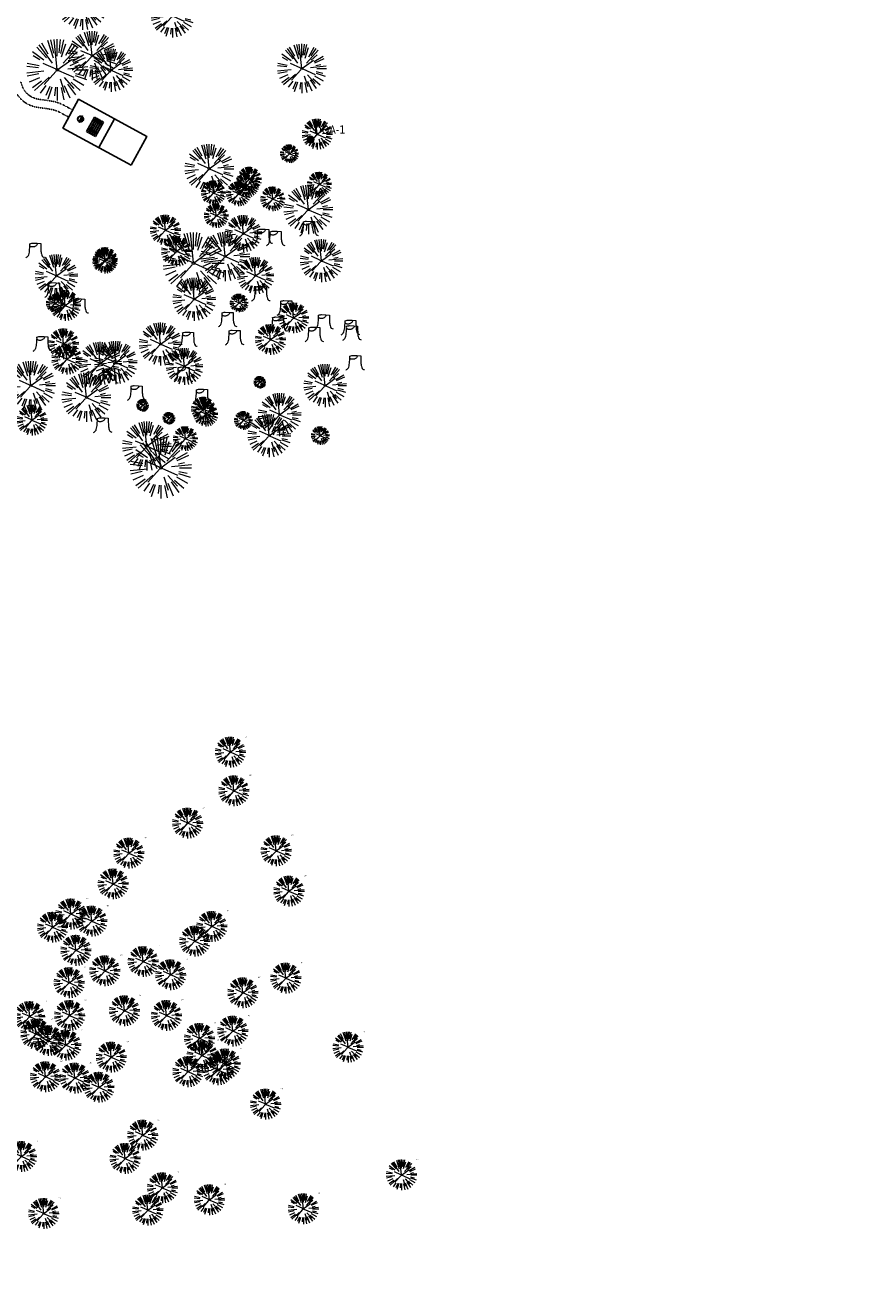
# Model space of a CAD drawing. Header units: feet. Extents: x 1134296 to 1140710, y 647902 to 649877.
# Tile 15 of 42: x 1134980 to 1135389, y 648091 to 648709. Entities that reach past the tile are written whole.
import ezdxf
from ezdxf import colors
from ezdxf.entities.mleader import LeaderData, LeaderLine
from ezdxf.enums import TextEntityAlignment as Align
from ezdxf.math import Vec2, Vec3

# ---------------------------------------------------------------- set-up
doc = ezdxf.new("R2010")
doc.units = ezdxf.units.FT
doc.header["$MEASUREMENT"] = 0
doc.linetypes.add('RAD', pattern=[0.13, 0.08, -0.05])
for name, color, linetype, lineweight in [('-ANGLE-IRON', 8, 'Continuous', 25), ('V-ANNO-TEXT', 8, 'Continuous', 13), ('V-LEGL-PROP-MRKR', 8, 'Continuous', 13), ('V-SITE-VEGE', 8, 'Continuous', 18)]:
    doc.layers.add(name, color=color, linetype=linetype, lineweight=lineweight)
for name, color, linetype in [('-BOLTS-LAGS-SCREWS', 7, 'Continuous'), ('-CONCRETE', 9, 'Continuous'), ('-HARDWARE', 7, 'Continuous'), ('-TIMBER', 6, 'Continuous'), ('C-CAMPSITE-PADS', 6, 'Continuous'), ('C-PRKG-ASPH', 5, 'Continuous'), ('C-SWLK-GRVL', 5, 'RAD'), ('G-TEXT-ST02', 2, 'Continuous'), ('G-XREF', 7, 'Continuous')]:
    doc.layers.add(name, color=color, linetype=linetype)
doc.styles.add('SEI Annotative', font='tahoma.ttf', dxfattribs={"height": 0.1})
doc.styles.add('SEI-Dim & Leader', font='tahoma.ttf')

# ---------------------------------------------------------------- blocks, each defined once
blk = doc.blocks.new('V-SITE-VEGE-Coniferious Tree 2')
at = {"color": 0, "linetype": 'ByBlock'}
for p, q in [((-0.146, 0.253), (-0.25, 0.433)), ((-0.063, 0.193), (-0.155, 0.476)), ((-0.057, 0.27), (-0.104, 0.489)), ((0, 0.003), (-0.052, 0.497)), ((0, 0.222), (0, 0.5)), ((0.029, 0.275), (0.052, 0.497)), ((0.057, 0.269), (0.104, 0.489)), ((0.069, 0.211), (0.138, 0.426)), ((0.139, 0.241), (0.25, 0.433)), ((-0.22, 0.16), (-0.405, 0.294)), ((-0.284, 0.164), (-0.393, 0.227)), ((-0.176, 0.195), (-0.335, 0.372)), ((-0.079, 0.109), (-0.294, 0.405)), ((0.098, 0.109), (0.335, 0.372)), ((0.187, 0.257), (0.294, 0.405)), ((0.192, 0.173), (0.312, 0.281)), ((0.249, 0.144), (0.433, 0.25)), ((-0.306, 0.032), (-0.497, 0.052)), ((-0.296, 0.063), (-0.489, 0.104)), ((-0.02, 0.009), (-0.232, 0.103)), ((-0.001, -0.001), (0.235, 0.171)), ((0.173, 0.018), (0.497, 0.052)), ((0.266, 0.118), (0.457, 0.203)), ((0.287, 0.061), (0.388, 0.083)), ((0.302, 0), (0.5, 0)), ((-0.218, -0.023), (-0.497, -0.052)), ((-0.302, -0.064), (-0.489, -0.104)), ((-0.288, -0.128), (-0.457, -0.203)), ((-0.255, -0.185), (-0.405, -0.294)), ((-0.132, -0.119), (-0.372, -0.335)), ((-0.023, -0.026), (-0.214, -0.237)), ((0.018, -0.008), (0.272, -0.121)), ((0.048, -0.147), (0.119, -0.367)), ((0.114, -0.127), (0.272, -0.302)), ((0.225, -0.203), (0.372, -0.335)), ((0.256, -0.148), (0.433, -0.25)), ((0.289, -0.094), (0.476, -0.155)), ((0.294, -0.062), (0.427, -0.091)), ((-0.184, -0.254), (-0.277, -0.381)), ((-0.121, -0.273), (-0.186, -0.417)), ((-0.091, -0.28), (-0.155, -0.476)), ((-0.03, -0.282), (-0.044, -0.422)), ((0, -0.282), (0, -0.5)), ((0.061, -0.287), (0.104, -0.489)), ((0.113, -0.254), (0.203, -0.457)), ((0.169, -0.232), (0.294, -0.405))]:
    blk.add_line(p, q, dxfattribs=at)
blk.add_circle((0, 0), 0.0208)
blk = doc.blocks.new('V-LEGL- Corner Location')
at = {"lineweight": 25}
h = blk.add_hatch(color=256, dxfattribs=at)
h.dxf.hatch_style = 1
edge = h.paths.add_edge_path()
edge.add_arc((0, 0), 0.5, 0, 360)
blk.add_circle((0, 0), 0.5, dxfattribs=at)
blk = doc.blocks.new('*U857', base_point=(1135119.754, 648653.348))
at = {"linetype": 'ByBlock', "lineweight": -2, "xscale": 3.2, "yscale": 3.2, "zscale": 3.2, "rotation": 8.537736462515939e-07}
blk.add_blockref('V-LEGL- Corner Location', (1135119.754, 648653.348), dxfattribs=at)
blk = doc.blocks.new('V-SITE-VEGE-Stump')
for points in [[(-0.123, -0.014, 0.052613), (-0.099, 0.008, 0.106195), (-0.091, 0.022, 0.044862), (-0.084, 0.053, 0.020074), (-0.078, 0.123, 0.011675), (-0.077, 0.136, 0.007866), (-0.078, 0.156)], [(-0.078, 0.156, -0.027668), (-0.053, 0.163, -0.067978), (-0.043, 0.164), (0.009, 0.162), (0.054, 0.159)], [(0.015, 0.161, -0.082864), (0.008, 0.142, -0.111324), (-0.002, 0.131, -0.039313), (-0.016, 0.122, -0.049197), (-0.028, 0.118, -0.066002), (-0.045, 0.116, -0.070187), (-0.06, 0.118, -0.114859), (-0.069, 0.122, -0.075938), (-0.077, 0.133)], [(0.054, 0.159, 0.004334), (0.054, 0.137, 0.008344), (0.054, 0.125), (0.056, 0.076, 0.046252), (0.062, 0.032, 0.069625), (0.073, 0.004, 0.149725), (0.079, -0.002, 0.058523), (0.099, -0.009)]]:
    blk.add_lwpolyline(points, format="xyb")
blk = doc.blocks.new('_Open90')
at = {"color": 0, "linetype": 'ByBlock', "lineweight": -2}
for p, q in [((0, 0), (-1, 0)), ((-0.5, 0.5), (0, 0)), ((0, 0), (-0.5, -0.5))]:
    blk.add_line(p, q, dxfattribs=at)
blk = doc.blocks.new('*U910', base_point=(1135119.754, 648653.348))
at = {"linetype": 'ByBlock', "lineweight": -2, "xscale": 3.2, "yscale": 3.2, "zscale": 3.2, "rotation": 8.537736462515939e-07}
blk.add_blockref('V-LEGL- Corner Location', (1135119.754, 648653.348), dxfattribs=at)
blk = doc.blocks.new('*U924', base_point=(1135283.03, 648555.63))
at = {"layer": 'V-SITE-VEGE', "linetype": 'ByBlock', "insert": (1135290.26, 648562.88), "char_height": 0.6, "attachment_point": 7, "style": 'SEI-Dim & Leader'}
blk.add_mtext('15"', dxfattribs=at)
blk = doc.blocks.new('*U925', base_point=(1135283.03, 648555.63))
blk.add_blockref('*U924', (1135283.03, 648555.63))
blk = doc.blocks.new('*U926', base_point=(1135283.03, 648555.63))
at = {"xscale": 14.99981880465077, "yscale": 14.99981880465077, "zscale": 14.99981880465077}
blk.add_blockref('V-SITE-VEGE-Coniferious Tree 2', (1135283.03, 648555.63), dxfattribs=at)
blk.add_blockref('*U925', (1135283.03, 648555.63))
blk = doc.blocks.new('10FT_Precast Table')
at = {"layer": '-ANGLE-IRON'}
for p, q in [((-43.5, 15.3), (-46.5, 15.3)), ((-46.5, 15.3), (-46.5, -15.3)), ((-43.5, -15.3), (-43.5, 15.3)), ((-28.5, 21.1), (-28.5, 27.6)), ((-28.5, 27.6), (-24.5, 27.6)), ((-24.5, 21.1), (-28.5, 21.1)), ((-25.5, 15.3), (-28.5, 15.3)), ((-28.5, 15.3), (-28.5, -15.3)), ((-25.5, -15.3), (-25.5, 15.3)), ((-24.5, 27.6), (-24.5, 21.1)), ((28.5, 21.1), (28.5, 27.6)), ((28.5, 27.6), (32.5, 27.6)), ((32.5, 21.1), (28.5, 21.1)), ((32.5, 15.3), (29.5, 15.3)), ((29.5, 15.3), (29.5, -15.3)), ((32.5, 27.6), (32.5, 21.1)), ((32.5, -15.3), (32.5, 15.3)), ((46.5, 15.3), (43.5, 15.3)), ((43.5, 15.3), (43.5, -15.3)), ((46.5, -15.3), (46.5, 15.3)), ((-46.5, -15.3), (-43.5, -15.3)), ((-28.5, -15.3), (-25.5, -15.3)), ((-28.5, -27.6), (-28.5, -21.1)), ((-28.5, -21.1), (-24.5, -21.1)), ((-24.5, -27.6), (-28.5, -27.6)), ((-24.5, -21.1), (-24.5, -27.6)), ((28.5, -27.6), (28.5, -21.1)), ((28.5, -21.1), (32.5, -21.1)), ((32.5, -27.6), (28.5, -27.6)), ((29.5, -15.3), (32.5, -15.3)), ((32.5, -21.1), (32.5, -27.6)), ((43.5, -15.3), (46.5, -15.3))]:
    blk.add_line(p, q, dxfattribs=at)
at = {"layer": '-BOLTS-LAGS-SCREWS'}
for centre in [(-45, 14.3), (-45, 8.8), (-45, 2.8), (-27, 14.3), (-27, 8.8), (-27, 2.8), (-26.5, 26.1), (-26.5, 22.6), (30.5, 26.1), (30.5, 22.6), (31, 14.3), (31, 8.8), (31, 2.8), (45, 14.3), (45, 8.8), (45, 2.8), (-45, -2.8), (-45, -8.8), (-45, -14.3), (-27, -2.8), (-27, -8.8), (-27, -14.3), (-26.5, -22.6), (-26.5, -26.1), (30.5, -22.6), (30.5, -26.1), (31, -2.8), (31, -8.8), (31, -14.3), (45, -2.8), (45, -8.8), (45, -14.3)]:
    blk.add_circle(centre, 0.156, dxfattribs=at)
at = {"layer": '-CONCRETE'}
for p, q in [((-32, -30), (-32, 30)), ((-28.5, 30), (-28.5, 27.6)), ((-28.5, -27.1), (-28.5, 27.1)), ((32.5, 30), (32.5, 27.6)), ((32.5, -27.1), (32.5, 27.1)), ((36, -30), (36, 30)), ((-28.5, -30), (-28.5, -27.6)), ((32.5, -27.6), (32.5, -30))]:
    blk.add_line(p, q, dxfattribs=at)
at = {"layer": '-TIMBER'}
for p, q in [((-48, 18.7), (-48, 30)), ((-48, 30), (48, 30)), ((-48, 18.7), (48, 18.7)), ((-48, 5.9), (-48, 17.1)), ((-48, 17.1), (48, 17.1)), ((-48, 5.9), (48, 5.9)), ((-48, -5.6), (-48, 5.6)), ((-48, 5.6), (48, 5.6)), ((48, 18.7), (48, 30)), ((48, 17.1), (48, 5.9)), ((48, 5.6), (48, -5.6)), ((48, -5.6), (-48, -5.6)), ((-48, -17.1), (-48, -5.9)), ((48, -5.9), (-48, -5.9)), ((48, -17.1), (-48, -17.1)), ((-48, -30), (-48, -18.7)), ((-48, -18.7), (48, -18.7)), ((-48, -30), (48, -30)), ((48, -5.9), (48, -17.1)), ((48, -30), (48, -18.7))]:
    blk.add_line(p, q, dxfattribs=at)
blk = doc.blocks.new('*X1295')
at = {"color": 0}
for p, q in [((146.1, 353.6), (146.1, 353.7)), ((146.1, 352.9), (146.8, 353.6)), ((146.1, 352.5), (146.8, 353.3)), ((146.1, 351.8), (146.8, 352.6)), ((146.1, 351.5), (146.8, 352.2)), ((146.1, 350.8), (146.8, 351.5)), ((146.3, 350.7), (146.8, 351.2))]:
    blk.add_line(p, q, dxfattribs=at)
blk = doc.blocks.new('Pilot Rocks FS-30_18_PA')
at = {"layer": '-HARDWARE'}
for p, q in [((-8.8, 0), (-17.9, 0)), ((-17.9, 0), (-12.8, 0)), ((-10.2, 0), (10.2, 0)), ((8.8, 0), (17.9, 0)), ((12.8, 0), (17.9, 0)), ((-18.9, -1.4), (-18.9, -1)), ((-18.9, -1.4), (-18.9, -1)), ((-18.9, -4.6), (-18.9, -1.4)), ((-18.9, -1.4), (-18.9, -1.4)), ((-18.2, -1.4), (-18.2, -1)), ((-18.2, -1), (-18.2, -1.4)), ((-18.2, -1.4), (-18.1, -1.4)), ((-18.1, -1.4), (-18.1, -4.6)), ((-8.8, -0.6), (-17.9, -0.6)), ((-13.3, -0.6), (-17.9, -0.6)), ((-10.2, -0.6), (10.2, -0.6)), ((-10.2, -0.6), (-10.2, -11.3)), ((-10.2, -11.3), (-10.2, -14.8)), ((-10.2, -13.7), (-10.2, -14.8)), ((-9.5, -0.6), (-9.5, -11.3)), ((-9.5, -11.3), (-9.5, -14.8)), ((-9.5, -11.6), (9.5, -11.6)), ((-9.5, -12.3), (9.5, -12.3)), ((-9.5, -14.8), (-9.5, -14.5)), ((-8.8, -0.6), (-8.8, -11.6)), ((-8.3, -0.6), (-8.3, -11.6)), ((-7.5, -0.6), (-7.5, -11.6)), ((-7, -0.6), (-7, -11.6)), ((-6.2, -0.6), (-6.2, -11.6)), ((-5.7, -0.6), (-5.7, -11.6)), ((-4.9, -0.6), (-4.9, -11.6)), ((-4.3, -0.6), (-4.3, -11.6)), ((-3.6, -0.6), (-3.6, -11.6)), ((-3, -0.6), (-3, -11.6)), ((-2.2, -0.6), (-2.2, -11.6)), ((-1.7, -0.6), (-1.7, -11.6)), ((-0.9, -0.6), (-0.9, -11.6)), ((-0.4, -0.6), (-0.4, -11.6)), ((0.4, -0.6), (0.4, -11.6)), ((0.9, -0.6), (0.9, -11.6)), ((1.7, -0.6), (1.7, -11.6)), ((2.2, -0.6), (2.2, -11.6)), ((3, -0.6), (3, -11.6)), ((3.6, -0.6), (3.6, -11.6)), ((4.3, -0.6), (4.3, -11.6)), ((4.9, -0.6), (4.9, -11.6)), ((5.7, -0.6), (5.7, -11.6)), ((6.2, -0.6), (6.2, -11.6)), ((7, -0.6), (7, -11.6)), ((7.5, -0.6), (7.5, -11.6)), ((8.3, -0.6), (8.3, -11.6)), ((8.8, -0.6), (8.8, -11.6)), ((17.9, -0.6), (8.8, -0.6)), ((9.5, -0.6), (9.5, -11.3)), ((9.5, -11.3), (9.5, -14.8)), ((9.5, -14.5), (9.5, -14.8)), ((10.2, -0.6), (10.2, -11.3)), ((10.2, -11.3), (10.2, -14.8)), ((10.2, -14.8), (10.2, -13.7)), ((18.1, -4.6), (18.1, -1.4)), ((18.1, -1.4), (18.2, -1.4)), ((18.9, -4.6), (18.1, -4.6)), ((18.2, -1.4), (18.2, -1)), ((18.2, -1.4), (18.2, -1)), ((18.9, -1.4), (18.9, -1)), ((18.9, -1), (18.9, -1.4)), ((18.9, -1.4), (18.9, -1.4)), ((18.9, -1.4), (18.9, -4.6))]:
    blk.add_line(p, q, dxfattribs=at)
at = {"layer": '-HARDWARE', "flags": 128}
for points in [[(0, 18.2, 1), (-0.6, 18.2), (-0.6, 15, 1), (0, 15), (0, 18.2)], [(-11.8, -8.9, -1), (-11.3, -9.4), (-13.5, -11.7, -1), (-14, -11.3), (-11.8, -8.9)], [(11.8, -8.9, 1), (11.3, -9.4), (13.5, -11.7, 1), (14, -11.3), (11.8, -8.9)]]:
    blk.add_lwpolyline(points, format="xyb", dxfattribs=at)
at = {"layer": '-HARDWARE'}
for points in [[(-18.9, -4.6), (-18.9, -1.4), (-18.1, -1.4), (-18.1, -4.6)], [(-7.5, -11.6), (-8.3, -11.6), (-8.3, -0.6), (-7.5, -0.6)], [(-6.2, -11.6), (-7, -11.6), (-7, -0.6), (-6.2, -0.6)], [(-4.9, -11.6), (-5.7, -11.6), (-5.7, -0.6), (-4.9, -0.6)], [(-3.6, -11.6), (-4.3, -11.6), (-4.3, -0.6), (-3.6, -0.6)], [(-2.2, -11.6), (-3, -11.6), (-3, -0.6), (-2.2, -0.6)], [(-0.9, -11.6), (-1.7, -11.6), (-1.7, -0.6), (-0.9, -0.6)], [(-0.4, -11.6), (0.4, -11.6), (0.4, -0.6), (-0.4, -0.6)], [(0.9, -11.6), (1.7, -11.6), (1.7, -0.6), (0.9, -0.6)], [(2.2, -11.6), (3, -11.6), (3, -0.6), (2.2, -0.6)], [(3.6, -11.6), (4.3, -11.6), (4.3, -0.6), (3.6, -0.6)], [(4.9, -11.6), (5.7, -11.6), (5.7, -0.6), (4.9, -0.6)], [(6.2, -11.6), (7, -11.6), (7, -0.6), (6.2, -0.6)], [(7.5, -11.6), (8.3, -11.6), (8.3, -0.6), (7.5, -0.6)], [(18.9, -4.6), (18.9, -1.4), (18.1, -1.4), (18.1, -4.6)]]:
    blk.add_lwpolyline(points, close=True, dxfattribs=at)
for centre, radius, start, end in [((-17.9, -1), 1, 90, 180), ((-17.9, -1), 1, 90, 180), ((0, 0), 17.1, 0.14844, 179.85156), ((0, 0), 15.7, 0.16102, 179.83898), ((17.9, -1), 1, 0, 90), ((17.9, -1), 1, 0, 90), ((-17.9, -1), 0.333, 90, 180), ((-17.9, -1), 0.333, 90, 180), ((0, 0), 17.1, 182.09014, 220.74905), ((0, 0), 15.7, 182.26736, 220.22476), ((0, 0), 17.1, 220.74905, 233.29778), ((0, 0), 15.7, 220.22476, 229.58607), ((-9.9, -11.6), 0.333, 0, 180), ((-9.9, -14.8), 0.333, 180, 0), ((-9.9, -14.8), 0.333, 180, 0), ((0, 0), 15.7, 232.70405, 307.29595), ((0, 0), 17.1, 236.0414, 303.9586), ((9.9, -11.6), 0.333, 0, 180), ((9.9, -14.8), 0.333, 180, 0), ((9.9, -14.8), 0.333, 180, 0), ((0, 0), 15.7, 310.41393, 319.77524), ((0, 0), 17.1, 306.70222, 319.25095), ((0, 0), 15.7, 319.77524, 357.73264), ((0, 0), 17.1, 319.25095, 357.90986), ((17.9, -1), 0.333, 0, 90), ((17.9, -1), 0.333, 0, 90)]:
    blk.add_arc(centre, radius, start, end, dxfattribs=at)
at = {"layer": '-HARDWARE', "rotation": 180}
for p, xscale, yscale, zscale in [((137.7, 372.6), 1.066666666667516, 1.066666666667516, 1.066666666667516), ((-137.7, 372.6), -1.066666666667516, 1.066666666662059, 1.066666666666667)]:
    blk.add_blockref('*X1295', p, dxfattribs=dict(at, xscale=xscale, yscale=yscale, zscale=zscale))
blk = doc.blocks.new('C_PBASE-PACTOLA_02403811')
at = {"layer": 'C-CAMPSITE-PADS'}
blk.add_lwpolyline([(1135032.17, 648640.79), (1134998.83, 648659.01), (1135006.5, 648673.05), (1135039.84, 648654.83)], close=True, dxfattribs=at)
at = {"layer": 'C-SWLK-GRVL', "flags": 128}
for points in [[(1135001.7, 648664.28), (1134997.68, 648666.48, 0.088755), (1134992.33, 648668.27), (1134986.24, 648669.16, -0.288437), (1134974.9, 648678.86), (1134974.32, 648680.75)], [(1135003.62, 648667.79), (1134999.59, 648669.99, 0.088755), (1134992.91, 648672.23), (1134986.82, 648673.12, -0.288437), (1134978.72, 648680.05), (1134978.14, 648681.93)]]:
    blk.add_lwpolyline(points, format="xyb", dxfattribs=at)
at = {"layer": 'Defpoints', "flags": 128}
blk.add_lwpolyline([(1135016.38, 648649.42), (1135024.05, 648663.46)], dxfattribs=at)
at = {"layer": '-HARDWARE', "xscale": 0.08333333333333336, "yscale": 0.08333333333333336, "zscale": 0.08333333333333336, "rotation": 61.34655627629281}
blk.add_blockref('Pilot Rocks FS-30_18_PA', (1135007.42, 648663.43), dxfattribs=at)
at = {"xscale": 0.08333333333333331, "yscale": 0.08333333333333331, "zscale": 0.08333333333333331, "rotation": 61.34655626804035}
blk.add_blockref('10FT_Precast Table', (1135014.51, 648659.56), dxfattribs=at)
blk = doc.blocks.new('C_PHTCH-PACTOLA_02403811')
at = {"layer": 'C-PRKG-ASPH'}
h = blk.add_hatch(dxfattribs=at)
h.set_pattern_fill('ANSI31', color=256, scale=10, angle=70)
edge = h.paths.add_edge_path(flags=16)
edge.add_arc((1135093.57, 648760.36), 542, 143.57036, 153.26644, ccw=False)
edge.add_arc((1135093.57, 648760.36), 542, 133.87428, 143.57036, ccw=False)
edge.add_line((1134717.92, 649151.06), (1134791.74, 649222.04))
edge.add_arc((1134924.81, 649083.64), 192, 124.33581, 133.87428, ccw=False)
edge.add_line((1134816.52, 649242.18), (1134837.54, 649256.54))
edge.add_arc((1134886.61, 649184.7), 87, 64.8666, 124.33581, ccw=False)
edge.add_line((1134923.57, 649263.47), (1134945.86, 649253.01))
edge.add_arc((1134736.9, 648807.59), 492, 56.45912, 64.8666, ccw=False)
edge.add_line((1135008.74, 649217.67), (1135070.9, 649176.46))
edge.add_arc((1135036.64, 649124.78), 62, -10.86803, 56.45912, ccw=False)
edge.add_line((1135097.53, 649113.09), (1135091.83, 649083.4))
edge.add_arc((1135001.48, 649100.74), 92, 337.84863, 349.13197, ccw=False)
edge.add_line((1135086.69, 649066.05), (1135029.44, 648925.41))
edge.add_arc((1134573.75, 649110.92), 492, 335.73595, 337.84863, ccw=False)
edge.add_line((1135022.29, 648908.74), (1134970.11, 648792.98))
edge.add_line((1134970.11, 648792.98), (1134955.07, 648759.62))
edge.add_arc((1134506.53, 648961.81), 492, 331.34656, 335.73595, ccw=False)
edge.add_line((1134938.28, 648725.89), (1134902.77, 648660.9))
edge.add_arc((1134778.16, 648728.99), 142, 305.95733, 331.34656, ccw=False)
edge.add_line((1134861.54, 648614.05), (1134757.48, 648538.57))
edge.add_arc((1134835.58, 648430.91), 133, 125.95733, 166.41717)
edge.add_arc((1134672.28, 648470.36), 35, 244.10856, 346.41717, ccw=False)
edge.add_arc((1134691.46, 648509.91), 78.96, 214.90552, 244.11685, ccw=False)
edge.add_line((1134626.71, 648464.73), (1134623.06, 648469.96))
edge.add_arc((1134821.51, 648608.47), 242, 191.11676, 214.9138, ccw=False)
edge.add_line((1134584.05, 648561.81), (1134566.4, 648651.59))
edge.add_arc((1135049.17, 648746.46), 492, 187.95193, 191.11676, ccw=False)
edge.add_line((1134561.9, 648678.39), (1134552.83, 648743.38))
edge.add_arc((1134842.02, 648783.77), 292, 166.39612, 187.95193, ccw=False)
edge.add_line((1134558.21, 648852.45), (1134566.77, 648887.84))
edge.add_arc((1135093.57, 648760.36), 542, 158.04784, 166.39612, ccw=False)
edge.add_arc((1135093.57, 648760.36), 542, 153.26644, 158.04784, ccw=False)
edge = h.paths.add_edge_path()
edge.add_line((1134664.93, 648091.02), (1134641.75, 648097.24))
edge.add_arc((1135131.44, 647965.88), 507, 154.11549, 164.98406, ccw=False)
edge.add_arc((1135131.44, 647965.88), 507, 153.4315, 154.11549, ccw=False)
edge.add_arc((1134241.51, 648410.91), 488, 333.4315, 338.63837)
edge.add_line((1134695.99, 648233.15), (1134704.11, 648253.93))
edge.add_arc((1134529.03, 648322.41), 188, 338.63837, 377.19547)
edge.add_arc((1134651.31, 648360.25), 60, 17.19547, 74.97266)
edge.add_line((1134666.86, 648418.2), (1134661.5, 648419.81))
edge.add_arc((1134691.49, 648509.95), 95, 223.94188, 251.59807, ccw=False)
edge.add_arc((1134691.54, 648509.98), 95.06, 214.9166, 223.93932, ccw=False)
edge.add_line((1134613.59, 648455.57), (1134609.94, 648460.8))
edge.add_arc((1134821.51, 648608.47), 258, 191.11676, 214.9138, ccw=False)
edge.add_line((1134568.35, 648558.72), (1134550.7, 648648.51))
edge.add_arc((1135049.17, 648746.46), 508, 187.95193, 191.11676, ccw=False)
edge.add_line((1134546.06, 648676.18), (1134536.98, 648741.16))
edge.add_arc((1134842.02, 648783.77), 308, 166.39612, 187.95193, ccw=False)
edge.add_line((1134542.66, 648856.22), (1134551.22, 648891.6))
edge.add_arc((1135093.57, 648760.36), 558, 163.92132, 166.39612, ccw=False)
edge.add_arc((1134538.18, 648920.44), 20, 343.92132, 402.76994)
edge.add_line((1134552.86, 648934.02), (1134533.45, 648955.01))
edge.add_arc((1135093.57, 648760.36), 592.98, 146.01874, 160.8371, ccw=False)
edge.add_line((1134601.86, 649091.79), (1134616.58, 649064.03))
edge.add_arc((1134621, 649066.38), 5, 207.95158, 327.07409)
edge.add_arc((1135093.57, 648760.36), 558, 133.87428, 147.07409, ccw=False)
edge.add_line((1134706.83, 649162.6), (1134780.65, 649233.58))
edge.add_arc((1134924.81, 649083.64), 208, 124.33581, 133.87428, ccw=False)
edge.add_line((1134807.49, 649255.39), (1134828.52, 649269.75))
edge.add_arc((1134886.61, 649184.7), 103, 64.8666, 124.33581, ccw=False)
edge.add_line((1134930.36, 649277.95), (1134952.66, 649267.49))
edge.add_arc((1134736.9, 648807.59), 508, 56.45912, 64.8666, ccw=False)
edge.add_line((1135017.58, 649231), (1135079.74, 649189.8))
edge.add_arc((1135036.64, 649124.78), 78, -10.86803, 56.45912, ccw=False)
edge.add_line((1135113.25, 649110.08), (1135107.54, 649080.38))
edge.add_arc((1135001.48, 649100.74), 108, 337.84863, 349.13197, ccw=False)
edge.add_line((1135101.51, 649060.02), (1135044.25, 648919.38))
edge.add_arc((1134573.75, 649110.92), 508, 335.73595, 337.84863, ccw=False)
edge.add_line((1135036.87, 648902.16), (1134969.66, 648753.05))
edge.add_arc((1134506.53, 648961.81), 508, 331.34656, 335.73595, ccw=False)
edge.add_line((1134952.32, 648718.22), (1134916.81, 648653.23))
edge.add_arc((1134778.16, 648728.99), 158, 305.95733, 331.34656, ccw=False)
edge.add_line((1134870.94, 648601.1), (1134766.88, 648525.62))
edge.add_arc((1134835.58, 648430.91), 117, 125.95733, 162.26486)
edge.add_arc((1134752.71, 648457.41), 30, 162.26486, 196.80241)
edge.add_arc((1134835.58, 648430.91), 113, 170.92173, 197.54767)
edge.add_line((1134727.84, 648396.84), (1134731.16, 648386.32))
edge.add_arc((1134529.03, 648322.41), 212, 11.34008, 17.54767, ccw=False)
edge.add_arc((1134529.06, 648322.4), 211.97, -20.64909, 11.34215, ccw=False)
edge.add_arc((1134759.87, 648235.31), 34.72, 159.18719, 239.41356)
edge.add_line((1134742.2, 648205.42), (1134709.51, 648185.7))
edge.add_line((1134709.51, 648185.7), (1134699, 648181.01))
edge.add_arc((1135131.44, 647965.88), 483, 153.55118, 164.98406)
blk = doc.blocks.new('C_XBASE-PACTOLA_02403811')
at = {"layer": 'V-LEGL-PROP-MRKR'}
for name in ['*U857', '*U910']:
    blk.add_blockref(name, (1135119.75, 648653.35), dxfattribs=at)
at = {"layer": 'V-LEGL-PROP-MRKR', "xscale": 1.6, "yscale": 1.6, "zscale": 1.6, "rotation": 8.537736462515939e-07}
blk.add_blockref('V-LEGL- Corner Location', (1135119.75, 648653.35), dxfattribs=at)
at = {"layer": 'V-SITE-VEGE', "rotation": 8.537736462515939e-07}
for p, xscale, yscale, zscale in [((1135008.38, 648718.94), 23.99971008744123, 23.99971008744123, 23.99971008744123), ((1135013.11, 648694.34), 23.99971008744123, 23.99971008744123, 23.99971008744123), ((1135115.57, 648688.08), 23.99971008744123, 23.99971008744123, 23.99971008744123), ((1135070.35, 648639.14), 23.99971008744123, 23.99971008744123, 23.99971008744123), ((1135089.92, 648634.02), 11.99985504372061, 11.99985504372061, 11.99985504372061), ((1135072.36, 648627.33), 11.99985504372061, 11.99985504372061, 11.99985504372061), ((1135084.59, 648626.85), 11.99985504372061, 11.99985504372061, 11.99985504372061), ((1135088.57, 648631.01), 11.99985504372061, 11.99985504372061, 11.99985504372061), ((1135124.13, 648631.54), 11.99985504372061, 11.99985504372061, 11.99985504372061), ((1135101.36, 648624.36), 11.99985504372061, 11.99985504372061, 11.99985504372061), ((1135118.75, 648619.14), 23.99971008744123, 23.99971008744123, 23.99971008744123), ((1135073.77, 648616.18), 11.99985504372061, 11.99985504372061, 11.99985504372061), ((1135078.17, 648596.26), 23.99971008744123, 23.99971008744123, 23.99971008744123), ((1135019.29, 648593.91), 11.99985504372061, 11.99985504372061, 11.99985504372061), ((1135019.54, 648594.75), 11.99985504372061, 11.99985504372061, 11.99985504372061), ((1134983.18, 648533.16), 23.99971008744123, 23.99971008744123, 23.99971008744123), ((1135010.3, 648527.38), 23.99971008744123, 23.99971008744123, 23.99971008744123), ((1135095.02, 648534.77), 5.999927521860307, 5.999927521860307, 5.999927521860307), ((1135067.48, 648521.7), 11.99985504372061, 11.99985504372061, 11.99985504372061), ((1135037.74, 648523.46), 5.999927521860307, 5.999927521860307, 5.999927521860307), ((1135068.59, 648519.19), 11.99985504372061, 11.99985504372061, 11.99985504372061), ((1135039.84, 648503.6), 23.99971008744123, 23.99971008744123, 23.99971008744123), ((1135050.64, 648517.19), 5.999927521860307, 5.999927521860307, 5.999927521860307), ((1135058.68, 648507.22), 11.99985504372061, 11.99985504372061, 11.99985504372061)]:
    blk.add_blockref('V-SITE-VEGE-Coniferious Tree 2', p, dxfattribs=dict(at, xscale=xscale, yscale=yscale, zscale=zscale))
at = {"layer": 'V-SITE-VEGE'}
for name, p, xscale, yscale, zscale in [('V-SITE-VEGE-Coniferious Tree 2', (1135052.33, 648713.81), 20.99974632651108, 20.99974632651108, 20.99974632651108), ('V-SITE-VEGE-Coniferious Tree 2', (1134996.07, 648687.44), 29.99963760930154, 29.99963760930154, 29.99963760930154), ('V-SITE-VEGE-Coniferious Tree 2', (1135022.41, 648687.28), 20.99974632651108, 20.99974632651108, 20.99974632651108), ('V-SITE-VEGE-Coniferious Tree 2', (1135123.1, 648656.01), 14.99981880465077, 14.99981880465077, 14.99981880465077), ('V-SITE-VEGE-Coniferious Tree 2', (1135109.51, 648646.44), 8.999891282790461, 8.999891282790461, 8.999891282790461), ('V-SITE-VEGE-Coniferious Tree 2', (1135048.96, 648609.09), 14.99981880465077, 14.99981880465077, 14.99981880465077), ('V-SITE-VEGE-Coniferious Tree 2', (1135087, 648607.44), 17.99978256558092, 17.99978256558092, 17.99978256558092), ('V-SITE-VEGE-Coniferious Tree 2', (1135062.66, 648593), 29.99963760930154, 29.99963760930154, 29.99963760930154), ('V-SITE-VEGE-Stump', (1135097.21, 648603.04), 40.31522404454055, 40.31522404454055, 40.31522404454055), ('V-SITE-VEGE-Stump', (1135103.22, 648602.02), 40.31522404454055, 40.31522404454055, 40.31522404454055), ('V-SITE-VEGE-Stump', (1135119.56, 648606.88), 40.31522404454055, 40.31522404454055, 40.31522404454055), ('V-SITE-VEGE-Stump', (1134985.8, 648596.21), 40.31522404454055, 40.31522404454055, 40.31522404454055), ('V-SITE-VEGE-Coniferious Tree 2', (1135054.37, 648598.79), 14.99981880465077, 14.99981880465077, 14.99981880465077), ('V-SITE-VEGE-Coniferious Tree 2', (1135125.14, 648594.16), 20.99974632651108, 20.99974632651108, 20.99974632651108), ('V-SITE-VEGE-Coniferious Tree 2', (1134995.63, 648586.75), 20.99974632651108, 20.99974632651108, 20.99974632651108), ('V-SITE-VEGE-Coniferious Tree 2', (1135092.94, 648586.87), 17.99978256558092, 17.99978256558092, 17.99978256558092), ('V-SITE-VEGE-Stump', (1134995.01, 648576.84), 40.31522404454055, 40.31522404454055, 40.31522404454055), ('V-SITE-VEGE-Coniferious Tree 2', (1135063, 648575.33), 20.99974632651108, 20.99974632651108, 20.99974632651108), ('V-SITE-VEGE-Coniferious Tree 2', (1134995.06, 648573.29), 8.999891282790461, 8.999891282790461, 8.999891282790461), ('V-SITE-VEGE-Coniferious Tree 2', (1135000, 648572.31), 14.99981880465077, 14.99981880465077, 14.99981880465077), ('V-SITE-VEGE-Coniferious Tree 2', (1135084.88, 648573.53), 8.999891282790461, 8.999891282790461, 8.999891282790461), ('V-SITE-VEGE-Stump', (1135096.05, 648575.03), 40.31522404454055, 40.31522404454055, 40.31522404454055), ('V-SITE-VEGE-Stump', (1135007.28, 648569.03), 40.31522404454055, 40.31522404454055, 40.31522404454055), ('V-SITE-VEGE-Stump', (1135108.46, 648568.08), 40.31522404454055, 40.31522404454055, 40.31522404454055), ('V-SITE-VEGE-Coniferious Tree 2', (1135111.54, 648566.21), 14.99981880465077, 14.99981880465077, 14.99981880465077), ('V-SITE-VEGE-Stump', (1135079.78, 648562.42), 40.31522404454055, 40.31522404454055, 40.31522404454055), ('V-SITE-VEGE-Stump', (1135104.45, 648560.08), 40.31522404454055, 40.31522404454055, 40.31522404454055), ('V-SITE-VEGE-Stump', (1135126.87, 648561.23), 40.31522404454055, 40.31522404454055, 40.31522404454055), ('V-SITE-VEGE-Stump', (1135139.82, 648558.55), 40.31522404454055, 40.31522404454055, 40.31522404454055), ('V-SITE-VEGE-Coniferious Tree 2', (1134999.16, 648553.54), 14.99981880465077, 14.99981880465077, 14.99981880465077), ('V-SITE-VEGE-Coniferious Tree 2', (1135046.56, 648553.45), 20.99974632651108, 20.99974632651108, 20.99974632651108), ('V-SITE-VEGE-Stump', (1135060.46, 648552.71), 40.31522404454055, 40.31522404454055, 40.31522404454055), ('V-SITE-VEGE-Stump', (1135083.21, 648553.61), 40.31522404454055, 40.31522404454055, 40.31522404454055), ('V-SITE-VEGE-Coniferious Tree 2', (1135100.25, 648555.63), 14.99981880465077, 14.99981880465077, 14.99981880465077), ('V-SITE-VEGE-Stump', (1135122.13, 648555.13), 40.31522404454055, 40.31522404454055, 40.31522404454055), ('V-SITE-VEGE-Stump', (1135140.59, 648555.86), 40.31522404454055, 40.31522404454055, 40.31522404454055), ('V-SITE-VEGE-Stump', (1134989.27, 648550.55), 40.31522404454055, 40.31522404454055, 40.31522404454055), ('V-SITE-VEGE-Coniferious Tree 2', (1135000.79, 648546.06), 14.99981880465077, 14.99981880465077, 14.99981880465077), ('V-SITE-VEGE-Coniferious Tree 2', (1135017.07, 648543.99), 20.99974632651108, 20.99974632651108, 20.99974632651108), ('V-SITE-VEGE-Coniferious Tree 2', (1135024.68, 648544.39), 20.99974632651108, 20.99974632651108, 20.99974632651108), ('V-SITE-VEGE-Coniferious Tree 2', (1135058.24, 648542.48), 17.99978256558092, 17.99978256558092, 17.99978256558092), ('V-SITE-VEGE-Stump', (1135142.14, 648541.31), 40.31522404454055, 40.31522404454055, 40.31522404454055), ('V-SITE-VEGE-Stump', (1135021.85, 648534.81), 40.31522404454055, 40.31522404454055, 40.31522404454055), ('V-SITE-VEGE-Stump', (1135058.26, 648535.63), 40.31522404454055, 40.31522404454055, 40.31522404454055), ('V-SITE-VEGE-Coniferious Tree 2', (1135126.95, 648533.13), 20.99974632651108, 20.99974632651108, 20.99974632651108), ('V-SITE-VEGE-Stump', (1135035.34, 648526.54), 40.31522404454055, 40.31522404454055, 40.31522404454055), ('V-SITE-VEGE-Stump', (1135067.23, 648524.81), 40.31522404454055, 40.31522404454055, 40.31522404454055), ('V-SITE-VEGE-Coniferious Tree 2', (1135104.73, 648518.94), 20.99974632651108, 20.99974632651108, 20.99974632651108), ('V-SITE-VEGE-Coniferious Tree 2', (1134983.72, 648516.29), 14.99981880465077, 14.99981880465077, 14.99981880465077), ('V-SITE-VEGE-Stump', (1135018.8, 648510.8), 40.31522404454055, 40.31522404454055, 40.31522404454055), ('V-SITE-VEGE-Coniferious Tree 2', (1135087.01, 648516.11), 8.999891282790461, 8.999891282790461, 8.999891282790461), ('V-SITE-VEGE-Coniferious Tree 2', (1135099.67, 648508.68), 20.99974632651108, 20.99974632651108, 20.99974632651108), ('V-SITE-VEGE-Coniferious Tree 2', (1135124.57, 648508.72), 8.999891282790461, 8.999891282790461, 8.999891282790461), ('V-SITE-VEGE-Coniferious Tree 2', (1135046.67, 648493.02), 29.99963760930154, 29.99963760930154, 29.99963760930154)]:
    blk.add_blockref(name, p, dxfattribs=dict(at, xscale=xscale, yscale=yscale, zscale=zscale))
for p in [(1135080.64, 648354.07), (1135082.39, 648335.14), (1135059.77, 648319.38), (1135031.09, 648304.64), (1135103.03, 648305.78), (1135023.34, 648289.62), (1135109.29, 648286.12), (1135002.74, 648274.95), (1134993.79, 648268.46), (1135012.96, 648271.44), (1135071.61, 648268.91), (1135063.28, 648261.66), (1135005.2, 648257.19), (1135038.01, 648251.69), (1135001.86, 648241.39), (1135019.34, 648247.14), (1135051.47, 648245.29), (1135107.74, 648243.57), (1135086.78, 648236.47), (1134982.58, 648224.81), (1135002.12, 648225.38), (1135028.88, 648227.67), (1135049.44, 648225.32), (1135081.87, 648217.76), (1134985.64, 648216.27), (1134991.69, 648213.06), (1135000.21, 648210.92), (1135065.55, 648214.18), (1135022.45, 648204.98), (1135066.83, 648205.81), (1135138.13, 648209.85), (1135059.94, 648197.9), (1135074.52, 648198.81), (1135078.09, 648201.66), (1134990.35, 648195.43), (1135004.64, 648194.79), (1135016.38, 648190.26), (1135097.89, 648182), (1135037.82, 648166.9), (1134978.53, 648156.52), (1135029.21, 648155.45), (1135164.28, 648147.42), (1135047.43, 648141.13), (1135040.33, 648130.2), (1135070.38, 648135.29), (1135116.31, 648130.88), (1134989.44, 648128.59)]:
    blk.add_blockref('*U926', p, dxfattribs=at)
at = {"layer": 'V-ANNO-TEXT', "style": 'SEI Annotative'}
blk.add_text('DOA-1', height=4, dxfattribs=at).set_placement((1135129.22, 648655.05), align=Align.BOTTOM_CENTER)
at = {"layer": 'V-ANNO-TEXT'}
ml = blk.add_multileader_mtext('Standard', dxfattribs=at)
ml.set_content('Parking Wheel Stop (Typ.)', color=256, style='SEI-Dim & Leader')
ml.set_leader_properties(color=256, linetype='ByLayer', lineweight=-1)
ml.set_arrow_properties(name='OPEN90')
ml.build(insert=Vec2(0, 0))
ml.multileader.update_dxf_attribs({"text_left_attachment_type": 2, "text_right_attachment_type": 2, "dogleg_length": 0.1, "arrow_head_size": 3.2, "scale": 40})
ctx = ml.context
ctx.base_point, ctx.scale, ctx.arrow_head_size, ctx.plane_origin = Vec3(1134530.73, 648685.78), 40, 3.2, Vec3(1134518.56, 648681.32)
ctx.left_attachment, ctx.right_attachment = 2, 2
notes = []
notes.append((ctx, [(0, (1, 1, 0), (1134526.73, 648685.78), (1, 0), 4, [(0, [(1134518.56, 648681.32)], 0, [])])]))
ctx.mtext.insert, ctx.mtext.width, ctx.mtext.flow_direction = Vec3(1134532.73, 648691.84), 35.4975, 5
for ctx, leaders in notes:
    for number, flags, end, landing, length, lines in leaders:
        leader = LeaderData()
        leader.index, (leader.has_last_leader_line, leader.has_dogleg_vector, leader.attachment_direction) = number, flags
        leader.last_leader_point, leader.dogleg_vector, leader.dogleg_length = Vec3(end), Vec3(landing), length
        for number, points, colour, breaks in lines:
            line = LeaderLine()
            line.index, line.vertices, line.color, line.breaks = number, Vec3.list(points), colors.encode_raw_color(colour), breaks
            leader.lines.append(line)
        ctx.leaders.append(leader)

msp = doc.modelspace()

# ---------------------------------------------------------------- block references
at = {"layer": 'G-TEXT-ST02'}
msp.add_blockref('C_PHTCH-PACTOLA_02403811', (0, 0), dxfattribs=at)

# ---------------------------------------------------------------- next in the draw order: block references
at = {"layer": 'G-XREF'}
msp.add_blockref('C_XBASE-PACTOLA_02403811', (0, 0), dxfattribs=at)

# ---------------------------------------------------------------- next in the draw order: block references
msp.add_blockref('C_PBASE-PACTOLA_02403811', (0, 0), dxfattribs=at)

doc.saveas('drawing.dxf')
